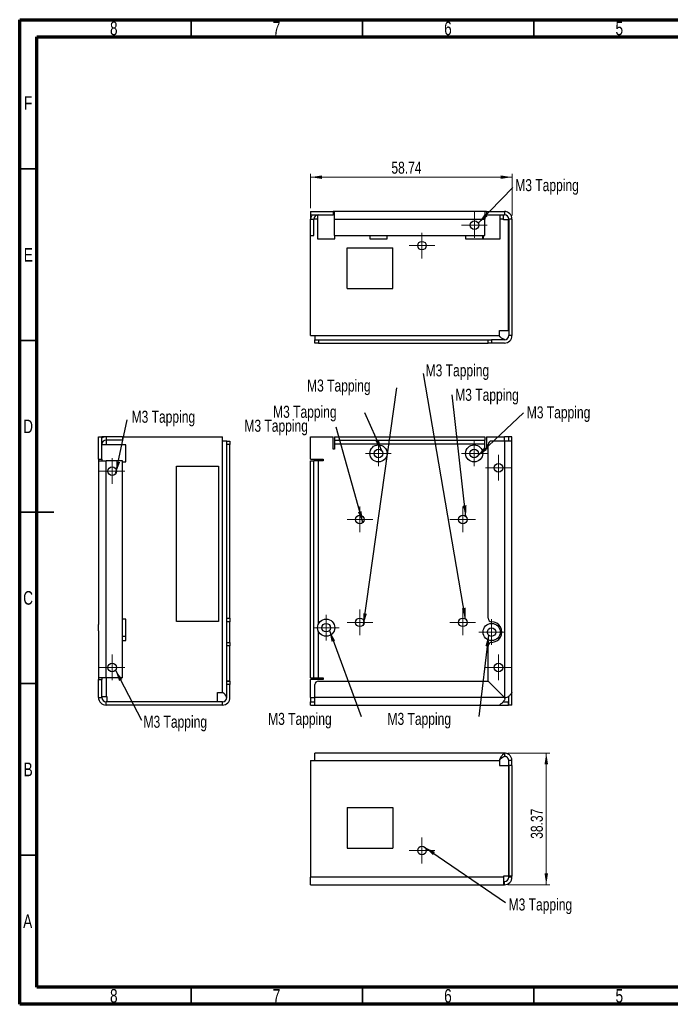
# Model space of a CAD drawing. Header units: millimetres. Extents: x 15 to 415, y 5 to 292.
# Tile 1 of 3: x 15 to 205, y 5 to 292. Entities that reach past the tile are written whole.
import ezdxf

# ---------------------------------------------------------------- set-up
doc = ezdxf.new("R2010")
doc.units = ezdxf.units.MM
doc.linetypes.add('SLD-實線', pattern=[0])
doc.styles.add('SLDTEXTSTYLE0', font='TXT', dxfattribs={"width": 0.75})
doc.dimstyles.new('SLDDIMSTYLE0', dxfattribs={"dimtxt": 0.18, "dimasz": 3.302, "dimexe": 0, "dimexo": 0.0625, "dimgap": 0, "dimtad": 0, "dimtih": 1, "dimtoh": 1, "dimdec": 0, "dimrnd": 1e-09, "dimzin": 0, "dimdsep": 46, "dimtxsty": 'Standard', "dimsah": 1, "dimcen": 0.09, "dimadec": 0, "dimazin": 0, "dimtfac": 3.302, "dimtdec": 0, "dimtofl": 0, "dimtmove": 0, "dimatfit": 3, "dimfxl": 1, "dimfrac": 2, "dimtolj": 1, "dimtzin": 0, "dimarcsym": 0})
doc.dimstyles.new('SLDDIMSTYLE1', dxfattribs={"dimtxt": 3.5, "dimasz": 3.302, "dimexe": 0, "dimexo": 0.0625, "dimgap": 0.875, "dimtad": 1, "dimrnd": 1e-09, "dimzin": 12, "dimdsep": 46, "dimtxsty": 'SLDTEXTSTYLE0', "dimsah": 1, "dimcen": 0.09, "dimadec": 0, "dimazin": 3, "dimtfac": 1, "dimtofl": 0, "dimtmove": 0, "dimatfit": 3, "dimfxl": 1, "dimfrac": 2, "dimtolj": 1, "dimtzin": 12, "dimarcsym": 0})

# ---------------------------------------------------------------- blocks, each defined once
blk = doc.blocks.new('SW_NOTE_0_7')
at = {"color": 0, "linetype": 'Continuous', "lineweight": 0, "insert": (-26.73, 2.04), "char_height": 3.5, "attachment_point": 1, "style": 'SLDTEXTSTYLE0'}
blk.add_mtext('M3 Tapping', dxfattribs=at)
blk = doc.blocks.new('SW_NOTE_0_8')
at = {"color": 0, "linetype": 'Continuous', "lineweight": 0, "insert": (0.97, 1.88), "char_height": 3.5, "attachment_point": 1, "style": 'SLDTEXTSTYLE0'}
blk.add_mtext('M3 Tapping', dxfattribs=at)
blk = doc.blocks.new('SW_NOTE_0_9')
at = {"color": 0, "linetype": 'Continuous', "lineweight": 0, "insert": (0.92, 1.78), "char_height": 3.5, "attachment_point": 1, "style": 'SLDTEXTSTYLE0'}
blk.add_mtext('M3 Tapping', dxfattribs=at)
blk = doc.blocks.new('SW_NOTE_0_10')
at = {"color": 0, "linetype": 'Continuous', "lineweight": 0, "insert": (-26.77, 2.14), "char_height": 3.5, "attachment_point": 1, "style": 'SLDTEXTSTYLE0'}
blk.add_mtext('M3 Tapping', dxfattribs=at)
blk = doc.blocks.new('SW_NOTE_0_11')
at = {"color": 0, "linetype": 'Continuous', "lineweight": 0, "insert": (0.62, 2.66), "char_height": 3.5, "attachment_point": 1, "style": 'SLDTEXTSTYLE0'}
blk.add_mtext('M3 Tapping', dxfattribs=at)
blk = doc.blocks.new('SW_NOTE_0_12')
at = {"color": 0, "linetype": 'Continuous', "lineweight": 0, "insert": (-26.18, 2.4), "char_height": 3.5, "attachment_point": 1, "style": 'SLDTEXTSTYLE0'}
blk.add_mtext('M3 Tapping', dxfattribs=at)
blk = doc.blocks.new('SW_NOTE_0_13')
at = {"color": 0, "linetype": 'Continuous', "lineweight": 0, "insert": (-27.13, 1.08), "char_height": 3.5, "attachment_point": 1, "style": 'SLDTEXTSTYLE0'}
blk.add_mtext('M3 Tapping', dxfattribs=at)
blk = doc.blocks.new('SW_NOTE_0_14')
at = {"color": 0, "linetype": 'Continuous', "lineweight": 0, "insert": (-26.68, 1.08), "char_height": 3.5, "attachment_point": 1, "style": 'SLDTEXTSTYLE0'}
blk.add_mtext('M3 Tapping', dxfattribs=at)
blk = doc.blocks.new('SW_CENTERMARKSYMBOL_0')
at = {"color": 0, "linetype": 'SLD-實線', "lineweight": 18}
for p, q in [((0, 2.5), (0, 3.75)), ((-2.5, 0), (-3.75, 0)), ((0, 0), (-2.5, 0)), ((0, 0), (0, 2.5)), ((0, 0), (0, -2.5)), ((0, 0), (2.5, 0)), ((2.5, 0), (3.75, 0)), ((0, -2.5), (0, -3.75))]:
    blk.add_line(p, q, dxfattribs=at)
blk = doc.blocks.new('SW_CENTERMARKSYMBOL_1')
at = {"color": 0, "linetype": 'SLD-實線', "lineweight": 18}
for p, q in [((0, 2.5), (0, 3.75)), ((-2.5, 0), (-3.75, 0)), ((0, 0), (-2.5, 0)), ((0, 0), (0, 2.5)), ((0, 0), (0, -2.5)), ((0, 0), (2.5, 0)), ((2.5, 0), (3.75, 0)), ((0, -2.5), (0, -3.75))]:
    blk.add_line(p, q, dxfattribs=at)
blk = doc.blocks.new('SW_CENTERMARKSYMBOL_2')
at = {"color": 0, "linetype": 'SLD-實線', "lineweight": 18}
for p, q in [((0, 2.5), (0, 3.75)), ((-2.5, 0), (-3.75, 0)), ((0, 0), (-2.5, 0)), ((0, 0), (0, 2.5)), ((0, 0), (0, -2.5)), ((0, 0), (2.5, 0)), ((2.5, 0), (3.75, 0)), ((0, -2.5), (0, -3.75))]:
    blk.add_line(p, q, dxfattribs=at)
blk = doc.blocks.new('SW_CENTERMARKSYMBOL_3')
at = {"color": 0, "linetype": 'SLD-實線', "lineweight": 18}
for p, q in [((0, 2.5), (0, 3.75)), ((-2.5, 0), (-3.75, 0)), ((0, 0), (-2.5, 0)), ((0, 0), (0, 2.5)), ((0, 0), (0, -2.5)), ((0, 0), (2.5, 0)), ((2.5, 0), (3.75, 0)), ((0, -2.5), (0, -3.75))]:
    blk.add_line(p, q, dxfattribs=at)
blk = doc.blocks.new('SW_CENTERMARKSYMBOL_4')
at = {"color": 0, "linetype": 'SLD-實線', "lineweight": 18}
for p, q in [((0, 2.5), (0, 3.75)), ((-2.5, 0), (-3.75, 0)), ((0, 0), (-2.5, 0)), ((0, 0), (0, 2.5)), ((0, 0), (0, -2.5)), ((0, 0), (2.5, 0)), ((2.5, 0), (3.75, 0)), ((0, -2.5), (0, -3.75))]:
    blk.add_line(p, q, dxfattribs=at)
blk = doc.blocks.new('SW_CENTERMARKSYMBOL_5')
at = {"color": 0, "linetype": 'SLD-實線', "lineweight": 18}
for p, q in [((0, 2.5), (0, 3.75)), ((-2.5, 0), (-3.75, 0)), ((0, 0), (-2.5, 0)), ((0, 0), (0, 2.5)), ((0, 0), (0, -2.5)), ((0, 0), (2.5, 0)), ((2.5, 0), (3.75, 0)), ((0, -2.5), (0, -3.75))]:
    blk.add_line(p, q, dxfattribs=at)
blk = doc.blocks.new('SW_CENTERMARKSYMBOL_6')
at = {"color": 0, "linetype": 'SLD-實線', "lineweight": 18}
for p, q in [((0, 2.5), (0, 3.75)), ((-2.5, 0), (-3.75, 0)), ((0, 0), (-2.5, 0)), ((0, 0), (0, 2.5)), ((0, 0), (0, -2.5)), ((0, 0), (2.5, 0)), ((2.5, 0), (3.75, 0)), ((0, -2.5), (0, -3.75))]:
    blk.add_line(p, q, dxfattribs=at)
blk = doc.blocks.new('SW_CENTERMARKSYMBOL_7')
at = {"color": 0, "linetype": 'SLD-實線', "lineweight": 18}
for p, q in [((0, 2.5), (0, 3.75)), ((-2.5, 0), (-3.75, 0)), ((0, 0), (-2.5, 0)), ((0, 0), (0, 2.5)), ((0, 0), (0, -2.5)), ((0, 0), (2.5, 0)), ((2.5, 0), (3.75, 0)), ((0, -2.5), (0, -3.75))]:
    blk.add_line(p, q, dxfattribs=at)
blk = doc.blocks.new('SW_CENTERMARKSYMBOL_8')
at = {"color": 0, "linetype": 'SLD-實線', "lineweight": 18}
for p, q in [((0, 2.5), (0, 3.75)), ((-2.5, 0), (-3.75, 0)), ((0, 0), (-2.5, 0)), ((0, 0), (0, 2.5)), ((0, 0), (0, -2.5)), ((0, 0), (2.5, 0)), ((2.5, 0), (3.75, 0)), ((0, -2.5), (0, -3.75))]:
    blk.add_line(p, q, dxfattribs=at)
blk = doc.blocks.new('SW_CENTERMARKSYMBOL_9')
at = {"color": 0, "linetype": 'SLD-實線', "lineweight": 18}
for p, q in [((0, 2.5), (0, 3.75)), ((-2.5, 0), (-3.75, 0)), ((0, 0), (-2.5, 0)), ((0, 0), (0, 2.5)), ((0, 0), (0, -2.5)), ((0, 0), (2.5, 0)), ((2.5, 0), (3.75, 0)), ((0, -2.5), (0, -3.75))]:
    blk.add_line(p, q, dxfattribs=at)
blk = doc.blocks.new('_D_1')
at = {"color": 7, "linetype": 'SLD-實線', "lineweight": 0}
for p, q in [((99.9, 237.1), (99.9, 247.1)), ((158.65, 234.89), (158.65, 247.1)), ((99.9, 246.1), (158.65, 246.1))]:
    blk.add_line(p, q, dxfattribs=at)
at = {"color": 7, "linetype": 'SLD-實線', "lineweight": 18}
for points in [[(99.9, 246.1), (103.2, 245.59), (103.2, 246.6)], [(158.65, 246.1), (155.34, 246.6), (155.34, 245.59)]]:
    blk.add_solid(points, dxfattribs=at)
at = {"color": 7, "linetype": 'SLD-實線', "lineweight": 18, "insert": (123.46, 250.61), "char_height": 3.5, "attachment_point": 1, "style": 'SLDTEXTSTYLE0'}
blk.add_mtext('58.74', dxfattribs=at)
blk = doc.blocks.new('SW_NOTE_0_15')
at = {"color": 0, "linetype": 'Continuous', "lineweight": 0, "insert": (0.73, 2.48), "char_height": 3.5, "attachment_point": 1, "style": 'SLDTEXTSTYLE0'}
blk.add_mtext('M3 Tapping', dxfattribs=at)
blk = doc.blocks.new('SW_CENTERMARKSYMBOL_10')
at = {"color": 0, "linetype": 'SLD-實線', "lineweight": 18}
for p, q in [((0, 2.5), (0, 3.75)), ((-2.5, 0), (-3.75, 0)), ((0, 0), (-2.5, 0)), ((0, 0), (0, 2.5)), ((0, 0), (0, -2.5)), ((0, 0), (2.5, 0)), ((2.5, 0), (3.75, 0)), ((0, -2.5), (0, -3.75))]:
    blk.add_line(p, q, dxfattribs=at)
blk = doc.blocks.new('SW_CENTERMARKSYMBOL_11')
at = {"color": 0, "linetype": 'SLD-實線', "lineweight": 18}
for p, q in [((0, 2.5), (0, 3.75)), ((-2.5, 0), (-3.75, 0)), ((0, 0), (-2.5, 0)), ((0, 0), (0, 2.5)), ((0, 0), (0, -2.5)), ((0, 0), (2.5, 0)), ((2.5, 0), (3.75, 0)), ((0, -2.5), (0, -3.75))]:
    blk.add_line(p, q, dxfattribs=at)
blk = doc.blocks.new('SW_NOTE_0_20')
at = {"color": 0, "linetype": 'Continuous', "lineweight": 0, "insert": (1.28, 2.68), "char_height": 3.5, "attachment_point": 1, "style": 'SLDTEXTSTYLE0'}
blk.add_mtext('M3 Tapping', dxfattribs=at)
blk = doc.blocks.new('SW_NOTE_0_21')
at = {"color": 0, "linetype": 'Continuous', "lineweight": 0, "insert": (0.59, 1.28), "char_height": 3.5, "attachment_point": 1, "style": 'SLDTEXTSTYLE0'}
blk.add_mtext('M3 Tapping', dxfattribs=at)
blk = doc.blocks.new('SW_CENTERMARKSYMBOL_12')
at = {"color": 0, "linetype": 'SLD-實線', "lineweight": 18}
for p, q in [((0, 2.5), (0, 3.75)), ((-2.5, 0), (-3.75, 0)), ((0, 0), (-2.5, 0)), ((0, 0), (0, 2.5)), ((0, 0), (0, -2.5)), ((0, 0), (2.5, 0)), ((2.5, 0), (3.75, 0)), ((0, -2.5), (0, -3.75))]:
    blk.add_line(p, q, dxfattribs=at)
blk = doc.blocks.new('SW_CENTERMARKSYMBOL_13')
at = {"color": 0, "linetype": 'SLD-實線', "lineweight": 18}
for p, q in [((0, 2.5), (0, 3.75)), ((-2.5, 0), (-3.75, 0)), ((0, 0), (-2.5, 0)), ((0, 0), (0, 2.5)), ((0, 0), (0, -2.5)), ((0, 0), (2.5, 0)), ((2.5, 0), (3.75, 0)), ((0, -2.5), (0, -3.75))]:
    blk.add_line(p, q, dxfattribs=at)
blk = doc.blocks.new('_D_2')
at = {"color": 7, "linetype": 'SLD-實線', "lineweight": 0}
for p, q in [((157.43, 78.24), (169.65, 78.24)), ((168.65, 78.24), (168.65, 39.87)), ((157.44, 39.87), (169.65, 39.87))]:
    blk.add_line(p, q, dxfattribs=at)
at = {"color": 7, "linetype": 'SLD-實線', "lineweight": 18}
for points in [[(168.65, 78.24), (168.14, 74.94), (169.16, 74.94)], [(168.65, 39.87), (169.16, 43.17), (168.14, 43.17)]]:
    blk.add_solid(points, dxfattribs=at)
at = {"color": 7, "linetype": 'SLD-實線', "lineweight": 18, "insert": (164.14, 53.24), "char_height": 3.5, "attachment_point": 1, "rotation": 90, "style": 'SLDTEXTSTYLE0'}
blk.add_mtext('38.37', dxfattribs=at)
blk = doc.blocks.new('SW_NOTE_0_22')
at = {"color": 0, "linetype": 'Continuous', "lineweight": 0, "insert": (0.87, 1.14), "char_height": 3.5, "attachment_point": 1, "style": 'SLDTEXTSTYLE0'}
blk.add_mtext('M3 Tapping', dxfattribs=at)
blk = doc.blocks.new('SW_CENTERMARKSYMBOL_14')
at = {"color": 0, "linetype": 'SLD-實線', "lineweight": 18}
for p, q in [((0, 2.5), (0, 3.75)), ((-2.5, 0), (-3.75, 0)), ((0, 0), (-2.5, 0)), ((0, 0), (0, 2.5)), ((0, 0), (0, -2.5)), ((0, 0), (2.5, 0)), ((2.5, 0), (3.75, 0)), ((0, -2.5), (0, -3.75))]:
    blk.add_line(p, q, dxfattribs=at)

msp = doc.modelspace()

# ---------------------------------------------------------------- linework, layer by layer
at = {"color": 7, "linetype": 'SLD-實線', "lineweight": 70}
for p, q in [((15, 5), (15, 292)), ((15, 292), (415, 292)), ((20, 10), (20, 287)), ((20, 287), (410, 287)), ((410, 10), (20, 10)), ((415, 5), (15, 5))]:
    msp.add_line(p, q, dxfattribs=at)
at = {"color": 7, "linetype": 'SLD-實線', "lineweight": 35}
for p, q in [((65, 287), (65, 292)), ((115, 287), (115, 292)), ((165, 287), (165, 292)), ((20, 248.5), (15, 248.5)), ((20, 198.5), (15, 198.5)), ((15, 148.5), (25, 148.5)), ((20, 148.5), (15, 148.5)), ((20, 98.5), (15, 98.5)), ((20, 48.5), (15, 48.5)), ((65, 10), (65, 5)), ((115, 10), (115, 5)), ((165, 10), (165, 5))]:
    msp.add_line(p, q, dxfattribs=at)
at = {"color": 7, "linetype": 'SLD-實線', "lineweight": 25}
for p, q in [((99.902, 236.095), (99.902, 235.135)), ((99.902, 236.095), (106.422, 236.095)), ((106.422, 236.095), (106.422, 235.135)), ((106.902, 236.095), (106.422, 236.095)), ((150.687, 236.095), (106.902, 236.095)), ((106.902, 233.885), (106.902, 236.095)), ((150.687, 236.095), (150.687, 233.885)), ((151.167, 236.095), (150.687, 236.095)), ((151.167, 236.095), (151.167, 235.135)), ((151.167, 236.095), (156.437, 236.095)), ((156.437, 236.095), (156.437, 235.135)), ((99.902, 235.135), (106.422, 235.135)), ((99.902, 235.135), (99.902, 233.885)), ((99.902, 233.885), (100.862, 233.885)), ((99.902, 229.135), (99.902, 233.885)), ((100.862, 229.135), (100.862, 233.885)), ((101.942, 235.124), (101.942, 228.095)), ((106.902, 235.135), (106.422, 235.135)), ((106.902, 233.885), (150.687, 233.885)), ((106.902, 229.135), (106.902, 233.885)), ((151.167, 235.135), (150.687, 235.135)), ((150.687, 229.135), (150.687, 233.885)), ((151.167, 235.135), (156.437, 235.135)), ((155.202, 228.095), (155.202, 235.135)), ((156.197, 233.885), (156.197, 235.135)), ((156.197, 233.645), (156.197, 233.885)), ((157.677, 233.645), (156.197, 233.645)), ((157.677, 201.375), (157.677, 233.645)), ((158.647, 233.885), (157.687, 233.885)), ((157.687, 233.885), (157.687, 199.935)), ((158.647, 233.885), (158.647, 199.935)), ((99.902, 229.135), (100.862, 229.135)), ((99.902, 199.935), (99.902, 229.135)), ((101.942, 228.095), (106.942, 228.095)), ((106.902, 229.135), (150.687, 229.135)), ((106.942, 228.095), (106.942, 229.135)), ((117.182, 229.135), (117.182, 228.095)), ((117.182, 228.095), (122.182, 228.095)), ((122.182, 228.095), (122.182, 229.135)), ((145.122, 229.135), (145.122, 228.095)), ((145.122, 228.095), (150.122, 228.095)), ((150.122, 228.095), (150.122, 229.135)), ((150.202, 229.135), (150.202, 228.095)), ((150.202, 228.095), (155.202, 228.095)), ((110.602, 225.455), (123.842, 225.455)), ((110.602, 213.635), (110.602, 225.455)), ((123.842, 213.635), (123.842, 225.455)), ((110.602, 213.635), (123.842, 213.635)), ((154.997, 199.935), (154.997, 201.375)), ((154.997, 201.375), (157.677, 201.375)), ((99.902, 199.935), (101.152, 199.935)), ((101.152, 199.935), (154.997, 199.935)), ((101.152, 199.935), (101.152, 198.685)), ((101.152, 197.725), (101.152, 198.685)), ((101.152, 198.685), (102.152, 198.685)), ((102.152, 198.685), (102.152, 197.725)), ((102.152, 198.685), (151.677, 198.685)), ((151.677, 197.725), (151.677, 198.685)), ((151.677, 198.685), (151.687, 198.685)), ((151.687, 197.725), (151.687, 198.685)), ((151.687, 198.685), (152.687, 198.685)), ((152.687, 198.685), (152.687, 197.725)), ((156.437, 198.685), (152.687, 198.685)), ((158.647, 199.935), (157.687, 199.935)), ((102.152, 197.725), (101.152, 197.725)), ((102.152, 197.725), (151.677, 197.725)), ((151.677, 197.725), (151.687, 197.725)), ((152.687, 197.725), (151.687, 197.725)), ((156.437, 197.725), (152.687, 197.725)), ((37.995, 163.916), (37.995, 170.436)), ((37.995, 170.436), (38.955, 170.436)), ((38.955, 163.916), (38.955, 170.436)), ((40.205, 170.436), (38.955, 170.436)), ((40.205, 170.436), (40.205, 169.476)), ((44.955, 170.436), (40.205, 170.436)), ((44.955, 169.476), (40.205, 169.476)), ((44.955, 170.436), (44.955, 169.476)), ((44.955, 170.436), (74.155, 170.436)), ((74.155, 169.186), (74.155, 170.436)), ((99.902, 163.916), (99.902, 170.436)), ((99.902, 170.436), (106.422, 170.436)), ((106.422, 166.786), (106.422, 170.436)), ((106.902, 170.436), (106.902, 169.476)), ((106.902, 170.436), (150.687, 170.436)), ((106.902, 169.476), (150.687, 169.476)), ((106.902, 169.476), (106.902, 168.226)), ((150.687, 170.436), (150.687, 169.476)), ((150.687, 168.226), (150.687, 169.476)), ((151.167, 170.436), (156.437, 170.436)), ((151.167, 170.436), (151.167, 166.786)), ((157.687, 170.436), (156.437, 170.436)), ((158.647, 170.436), (157.687, 170.436)), ((157.687, 169.186), (157.687, 170.436)), ((158.647, 169.186), (158.647, 170.436)), ((45.995, 168.078), (38.955, 168.078)), ((45.995, 163.078), (45.995, 168.078)), ((74.155, 95.878), (74.155, 169.186)), ((75.405, 169.186), (74.155, 169.186)), ((75.405, 169.186), (76.365, 169.186)), ((75.405, 168.186), (75.405, 169.186)), ((76.365, 168.186), (75.405, 168.186)), ((75.405, 117.508), (75.405, 168.186)), ((76.365, 169.186), (76.365, 168.186)), ((76.365, 117.508), (76.365, 168.186)), ((106.902, 166.786), (106.422, 166.786)), ((150.687, 168.226), (106.902, 168.226)), ((106.902, 168.226), (106.902, 166.786)), ((150.687, 166.786), (150.687, 168.226)), ((151.167, 166.786), (150.687, 166.786)), ((151.687, 117.508), (151.687, 168.186)), ((156.437, 169.186), (152.687, 169.186)), ((156.437, 169.186), (156.437, 94.448)), ((158.647, 169.186), (156.437, 169.186)), ((158.647, 95.878), (158.647, 169.186)), ((37.995, 163.916), (38.955, 163.916)), ((37.995, 163.916), (37.995, 163.436)), ((38.955, 163.916), (38.955, 163.436)), ((99.902, 163.916), (103.552, 163.916)), ((103.552, 163.916), (103.552, 163.436)), ((37.995, 163.436), (37.995, 115.684)), ((37.995, 163.436), (40.205, 163.436)), ((40.205, 100.188), (40.205, 163.436)), ((44.955, 163.436), (40.205, 163.436)), ((44.955, 100.188), (44.955, 163.436)), ((44.955, 163.078), (45.995, 163.078)), ((60.805, 161.848), (73.005, 161.848)), ((60.805, 116.578), (60.805, 161.848)), ((73.005, 161.848), (73.005, 116.578)), ((99.902, 100.188), (99.902, 163.436)), ((99.902, 163.436), (100.862, 163.436)), ((100.862, 100.188), (100.862, 163.436)), ((102.112, 163.436), (100.862, 163.436)), ((103.552, 163.436), (102.112, 163.436)), ((37.995, 113.872), (37.995, 115.684)), ((45.995, 117.278), (44.955, 117.278)), ((45.995, 112.278), (45.995, 117.278)), ((73.005, 116.578), (60.805, 116.578)), ((75.405, 117.508), (76.365, 117.508)), ((75.405, 116.508), (75.405, 117.508)), ((76.365, 116.508), (75.405, 116.508)), ((75.405, 110.508), (75.405, 116.508)), ((76.365, 117.508), (76.365, 116.508)), ((76.365, 110.508), (76.365, 116.508)), ((37.995, 113.872), (37.995, 100.188)), ((44.955, 112.278), (45.995, 112.278)), ((45.995, 111.008), (45.995, 112.278)), ((44.955, 111.008), (45.995, 111.008)), ((75.405, 110.508), (76.365, 110.508)), ((75.405, 109.508), (75.405, 110.508)), ((76.365, 109.508), (75.405, 109.508)), ((75.405, 99.198), (75.405, 109.508)), ((76.365, 110.508), (76.365, 109.508)), ((76.365, 99.198), (76.365, 109.508)), ((151.687, 99.198), (151.687, 109.508)), ((40.205, 100.188), (37.995, 100.188)), ((37.995, 100.188), (37.995, 99.708)), ((37.995, 94.438), (37.995, 99.708)), ((37.995, 99.708), (38.955, 99.708)), ((38.955, 100.188), (38.955, 99.708)), ((38.955, 94.438), (38.955, 99.708)), ((44.955, 100.188), (40.205, 100.188)), ((76.365, 99.198), (75.405, 99.198)), ((75.405, 99.188), (75.405, 99.198)), ((75.405, 99.188), (76.365, 99.188)), ((75.405, 98.188), (75.405, 99.188)), ((76.365, 98.188), (75.405, 98.188)), ((75.405, 94.438), (75.405, 98.188)), ((76.365, 99.188), (76.365, 99.198)), ((76.365, 99.188), (76.365, 98.188)), ((76.365, 94.438), (76.365, 98.188)), ((99.902, 100.188), (100.862, 100.188)), ((103.552, 99.708), (99.902, 99.708)), ((99.902, 94.438), (99.902, 99.708)), ((100.862, 100.188), (102.112, 100.188)), ((101.152, 94.438), (101.152, 98.188)), ((102.112, 100.188), (103.552, 100.188)), ((102.152, 99.188), (151.677, 99.188)), ((103.552, 100.188), (103.552, 99.708)), ((151.677, 99.188), (156.427, 94.438)), ((156.437, 94.448), (151.687, 99.198)), ((72.715, 95.878), (74.155, 95.878)), ((72.715, 93.188), (72.715, 95.878)), ((157.687, 92.228), (157.687, 94.777)), ((158.647, 92.228), (158.647, 95.878)), ((37.995, 94.438), (38.955, 94.438)), ((38.955, 94.678), (40.205, 94.678)), ((40.205, 94.678), (40.445, 94.678)), ((40.205, 92.228), (40.205, 93.188)), ((74.155, 93.188), (40.205, 93.188)), ((74.155, 92.228), (40.205, 92.228)), ((40.445, 94.678), (40.445, 93.188)), ((74.155, 92.228), (74.155, 93.188)), ((99.902, 94.438), (99.902, 93.188)), ((99.902, 92.228), (99.902, 93.188)), ((99.902, 93.188), (101.152, 93.188)), ((99.902, 92.228), (101.152, 92.228)), ((156.427, 94.438), (101.152, 94.438)), ((101.152, 92.228), (101.152, 94.438)), ((101.152, 92.228), (154.997, 92.228)), ((154.997, 92.228), (157.677, 92.228)), ((156.098, 93.188), (157.677, 93.188)), ((156.197, 94.668), (156.197, 94.678)), ((156.197, 94.678), (156.207, 94.678)), ((156.197, 93.188), (156.197, 93.306)), ((156.519, 94.091), (156.519, 94.241)), ((156.633, 94.355), (156.784, 94.355)), ((157.573, 94.678), (157.687, 94.678)), ((157.677, 92.228), (157.677, 93.188)), ((158.647, 92.228), (157.687, 92.228)), ((156.427, 78.24), (101.152, 78.24)), ((101.152, 76.03), (101.152, 78.24)), ((156.437, 78.24), (156.427, 78.24)), ((156.519, 77.264), (156.519, 78.212)), ((99.902, 76.03), (99.902, 42.08)), ((99.902, 76.03), (101.152, 76.03)), ((101.152, 76.03), (154.997, 76.03)), ((154.997, 76.03), (154.997, 74.59)), ((158.647, 76.03), (157.687, 76.03)), ((157.687, 74.59), (157.687, 76.03)), ((158.647, 74.59), (158.647, 76.03)), ((154.997, 74.59), (157.677, 74.59)), ((157.677, 74.59), (157.677, 42.32)), ((158.647, 74.59), (157.687, 74.59)), ((157.687, 74.59), (157.687, 42.32)), ((158.647, 74.59), (158.647, 42.32)), ((110.602, 62.33), (110.602, 50.51)), ((110.602, 62.33), (123.842, 62.33)), ((123.842, 62.33), (123.842, 50.51)), ((110.602, 50.51), (123.842, 50.51)), ((156.197, 42.08), (99.902, 42.08)), ((99.902, 39.87), (99.902, 42.08)), ((157.677, 42.32), (156.197, 42.32)), ((156.197, 42.32), (156.197, 42.08)), ((156.197, 42.08), (156.197, 39.87)), ((156.197, 40.83), (156.437, 40.83)), ((156.437, 39.87), (156.437, 40.83)), ((158.647, 42.32), (157.687, 42.32)), ((157.687, 42.08), (157.687, 42.32)), ((158.647, 42.08), (157.687, 42.08)), ((158.647, 42.08), (158.647, 42.32)), ((99.902, 39.87), (156.197, 39.87)), ((156.197, 39.87), (156.437, 39.87))]:
    msp.add_line(p, q, dxfattribs=at)
at = {"color": 8, "linetype": 'SLD-實線', "lineweight": 25}
for p, q in [((101.942, 233.885), (100.862, 233.885)), ((156.197, 233.885), (155.202, 233.885)), ((40.205, 169.476), (40.205, 168.078)), ((156.437, 169.186), (156.437, 170.436)), ((102.112, 163.436), (102.112, 115.684)), ((102.112, 113.872), (102.112, 100.188)), ((40.205, 100.188), (40.205, 94.678)), ((99.902, 94.438), (101.152, 94.438))]:
    msp.add_line(p, q, dxfattribs=at)
at = {"color": 7, "linetype": 'SLD-實線', "lineweight": 25}
for centre, radius in [((147.687, 232.135), 1.25), ((132.389, 226.135), 1.25), ((119.682, 165.578), 2.5), ((119.682, 165.578), 1.25), ((147.622, 165.578), 2.5), ((147.622, 165.578), 1.25), ((41.955, 160.436), 1.25), ((154.687, 161.396), 1.25), ((114.274, 146.332), 1.25), ((144.274, 146.332), 1.25), ((104.442, 114.778), 2.5), ((104.442, 114.778), 1.25), ((114.274, 116.332), 1.25), ((144.274, 116.332), 1.25), ((152.702, 113.508), 2.5), ((152.702, 113.508), 1.25), ((41.955, 103.188), 1.25), ((154.687, 103.188), 1.25), ((132.389, 49.83), 1.25)]:
    msp.add_circle(centre, radius, dxfattribs=at)
for centre, radius, start, end in [((156.437, 233.885), 2.21, 0, 90), ((102.112, 233.885), 2.21, 145.55528, 180), ((102.112, 233.885), 1.25, 90, 180), ((156.437, 233.885), 1.25, 0, 90), ((156.437, 199.935), 2.21, 270, 0), ((156.437, 199.935), 1.25, 270, 0), ((40.205, 168.226), 2.21, 90, 124.44472), ((40.205, 168.226), 1.25, 90, 180), ((152.687, 168.186), 1, 90, 180), ((152.687, 117.508), 1, 180, 270.21486), ((152.702, 113.508), 3, 269.78514, 90.21486), ((152.687, 109.508), 1, 89.78514, 180), ((102.152, 98.188), 1, 90, 180), ((40.205, 94.438), 2.21, 180, 270), ((40.205, 94.438), 1.25, 180, 270), ((74.155, 94.438), 2.21, 270, 0), ((74.155, 94.438), 1.25, 270, 0), ((156.437, 42.08), 2.21, 270, 0), ((156.437, 42.08), 1.25, 270, 0)]:
    msp.add_arc(centre, radius, start, end, dxfattribs=at)
for points, knots in [([(156.518, 198.701), (156.518, 198.703), (156.519, 198.711), (156.48, 198.734), (156.39, 198.776), (156.251, 198.835), (156.068, 198.917), (155.857, 199.021), (155.642, 199.142), (155.445, 199.275), (155.286, 199.405), (155.162, 199.535), (155.073, 199.661), (155.01, 199.793), (155.001, 199.89), (154.997, 199.935)], [0, 0, 0, 0, 0.014012, 0.0631393, 0.1248136, 0.2118759, 0.3064165, 0.4259814, 0.546407, 0.6456726, 0.7456745, 0.8175641, 0.8795212, 0.9431242, 1, 1, 1, 1]), ([(74.155, 95.878), (74.201, 95.874), (74.297, 95.865), (74.429, 95.801), (74.555, 95.713), (74.685, 95.589), (74.816, 95.43), (74.948, 95.233), (75.07, 95.018), (75.173, 94.807), (75.255, 94.623), (75.314, 94.485), (75.356, 94.395), (75.379, 94.356), (75.387, 94.357), (75.389, 94.357)], [0, 0, 0, 0, 0.0568699, 0.1204786, 0.182419, 0.2543259, 0.3543108, 0.4535807, 0.5740191, 0.6935719, 0.7881094, 0.8751867, 0.9368464, 0.9859881, 1, 1, 1, 1]), ([(158.647, 95.878), (158.647, 95.878), (158.57, 95.755), (158.301, 95.403), (158.111, 95.174), (157.673, 94.75), (157.426, 94.554), (156.926, 94.336), (156.674, 94.314), (156.437, 94.448)], [0, 0, 0, 0, 0.25, 0.25, 0.5, 0.5, 0.75, 0.75, 1, 1, 1, 1]), ([(156.427, 94.438), (156.561, 94.201), (156.539, 93.949), (156.321, 93.449), (156.125, 93.202), (155.701, 92.764), (155.472, 92.573), (155.12, 92.305), (154.997, 92.228), (154.997, 92.228)], [0, 0, 0, 0, 0.25, 0.25, 0.5, 0.5, 0.75, 0.75, 1, 1, 1, 1]), ([(156.427, 78.24), (156.561, 78.24), (156.539, 78.201), (156.321, 78.024), (156.125, 77.885), (155.701, 77.501), (155.472, 77.257), (155.12, 76.689), (154.997, 76.365), (154.997, 76.03)], [0, 0, 0, 0, 0.25, 0.25, 0.5, 0.5, 0.75, 0.75, 1, 1, 1, 1]), ([(158.647, 76.03), (158.647, 76.365), (158.57, 76.689), (158.301, 77.257), (158.111, 77.501), (157.673, 77.885), (157.426, 78.024), (156.926, 78.201), (156.674, 78.24), (156.437, 78.24)], [0, 0, 0, 0, 0.25, 0.25, 0.5, 0.5, 0.75, 0.75, 1, 1, 1, 1]), ([(156.518, 77.264), (156.518, 77.262), (156.519, 77.254), (156.48, 77.231), (156.39, 77.189), (156.251, 77.13), (156.068, 77.048), (155.857, 76.944), (155.642, 76.823), (155.445, 76.69), (155.286, 76.56), (155.162, 76.429), (155.073, 76.304), (155.01, 76.172), (155.001, 76.075), (154.997, 76.03)], [0, 0, 0, 0, 0.0140118, 0.0631391, 0.1248134, 0.2118757, 0.3064164, 0.4259813, 0.5464069, 0.6456725, 0.7456744, 0.817564, 0.8795212, 0.9431241, 1, 1, 1, 1]), ([(157.687, 76.03), (157.685, 76.075), (157.682, 76.172), (157.659, 76.304), (157.624, 76.429), (157.572, 76.56), (157.502, 76.69), (157.408, 76.823), (157.295, 76.944), (157.168, 77.048), (157.036, 77.13), (156.911, 77.189), (156.789, 77.231), (156.687, 77.256), (156.607, 77.269), (156.556, 77.275), (156.529, 77.276), (156.519, 77.277)], [0, 0, 0, 0, 0.0541207, 0.1146544, 0.1736004, 0.2420312, 0.3371826, 0.4316536, 0.5462698, 0.660043, 0.7500104, 0.8328782, 0.8915572, 0.9383232, 0.9627681, 0.9870241, 1, 1, 1, 1])]:
    msp.add_open_spline(points, degree=3, knots=knots, dxfattribs=at)

# ---------------------------------------------------------------- block references
at = {"color": 7, "linetype": 'Continuous', "lineweight": 0}
for name, p in [('SW_NOTE_0_15', (158.875, 243.042)), ('SW_CENTERMARKSYMBOL_11', (147.687, 232.135)), ('SW_CENTERMARKSYMBOL_10', (132.389, 226.135)), ('SW_NOTE_0_11', (132.833, 188.875)), ('SW_NOTE_0_12', (125.046, 184.708)), ('SW_NOTE_0_9', (141.167, 182.625)), ('SW_NOTE_0_20', (46.375, 175.333)), ('SW_NOTE_0_7', (115.671, 177.417)), ('SW_NOTE_0_8', (162, 177.417)), ('SW_NOTE_0_10', (107.338, 173.25)), ('SW_CENTERMARKSYMBOL_2', (119.682, 165.578)), ('SW_CENTERMARKSYMBOL_3', (147.622, 165.578)), ('SW_CENTERMARKSYMBOL_13', (41.955, 160.436)), ('SW_CENTERMARKSYMBOL_1', (154.687, 161.396)), ('SW_CENTERMARKSYMBOL_6', (114.274, 146.332)), ('SW_CENTERMARKSYMBOL_7', (144.274, 146.332)), ('SW_CENTERMARKSYMBOL_4', (104.442, 114.778)), ('SW_CENTERMARKSYMBOL_9', (114.274, 116.332)), ('SW_CENTERMARKSYMBOL_8', (144.274, 116.332)), ('SW_CENTERMARKSYMBOL_5', (152.702, 113.508)), ('SW_CENTERMARKSYMBOL_12', (41.955, 103.188)), ('SW_CENTERMARKSYMBOL_0', (154.687, 103.188)), ('SW_NOTE_0_21', (50.542, 87.833)), ('SW_NOTE_0_13', (114.629, 88.875)), ('SW_NOTE_0_14', (149.004, 88.875)), ('SW_CENTERMARKSYMBOL_14', (132.389, 49.83)), ('SW_NOTE_0_22', (156.792, 34.708))]:
    msp.add_blockref(name, p, dxfattribs=at)

# ---------------------------------------------------------------- texts
at = {"color": 7, "linetype": 'Continuous', "lineweight": 0, "char_height": 3.969, "attachment_point": 2, "style": 'SLDTEXTSTYLE0'}
for s, insert in [('8', (42.46, 291.449)), ('7', (89.96, 291.449)), ('6', (139.96, 291.449)), ('5', (189.96, 291.449)), ('F', (17.458, 269.699)), ('E', (17.508, 225.449)), ('D', (17.453, 175.449)), ('C', (17.459, 125.449)), ('B', (17.471, 75.449)), ('A', (17.34, 31.199)), ('8', (42.46, 9.449)), ('7', (89.96, 9.449)), ('6', (139.96, 9.449)), ('5', (189.96, 9.449))]:
    msp.add_mtext(s, dxfattribs=dict(at, insert=insert))

# ---------------------------------------------------------------- dimensions: what is measured, and where the dimension line sits
at = {"color": 7, "linetype": 'SLD-實線', "lineweight": 18}
dim = msp.add_linear_dim(base=(158.646942, 246.095199), p1=(99.9019422, 236.095199), p2=(158.646942, 233.885199), dimstyle='SLDDIMSTYLE1', dxfattribs=at)
dim.commit()
dim.dimension.update_dxf_attribs({"geometry": '_D_1', "text_midpoint": (129.2744421, 246.095199), "dimtype": 160})
dim = msp.add_linear_dim(base=(168.65, 39.87), p1=(156.427, 78.24), p2=(156.437, 39.87), angle=90, dimstyle='SLDDIMSTYLE1', dxfattribs=at)
dim.commit()
dim.dimension.update_dxf_attribs({"geometry": '_D_2', "text_midpoint": (168.65, 59.055), "dimtype": 160})

# ---------------------------------------------------------------- leaders
at = {"color": 7, "linetype": 'Continuous', "lineweight": 0}
for points in [[(148.817, 232.669), (158.875, 243.042)], [(145.109, 117.263), (132.833, 188.875)], [(115.301, 115.618), (125.046, 184.708)], [(145.222, 147.147), (141.167, 182.625)], [(43.086, 159.904), (46.375, 175.333)], [(120.68, 166.33), (115.671, 177.417)], [(148.488, 164.676), (162, 177.417)], [(115.116, 145.407), (107.338, 173.25)], [(105.372, 113.943), (114.629, 88.875)], [(151.812, 112.63), (149.004, 88.875)], [(42.954, 102.437), (50.542, 87.833)], [(133.132, 50.836), (156.792, 34.708)]]:
    msp.add_leader(points, dimstyle='SLDDIMSTYLE0', dxfattribs=at)

doc.saveas('drawing.dxf')
